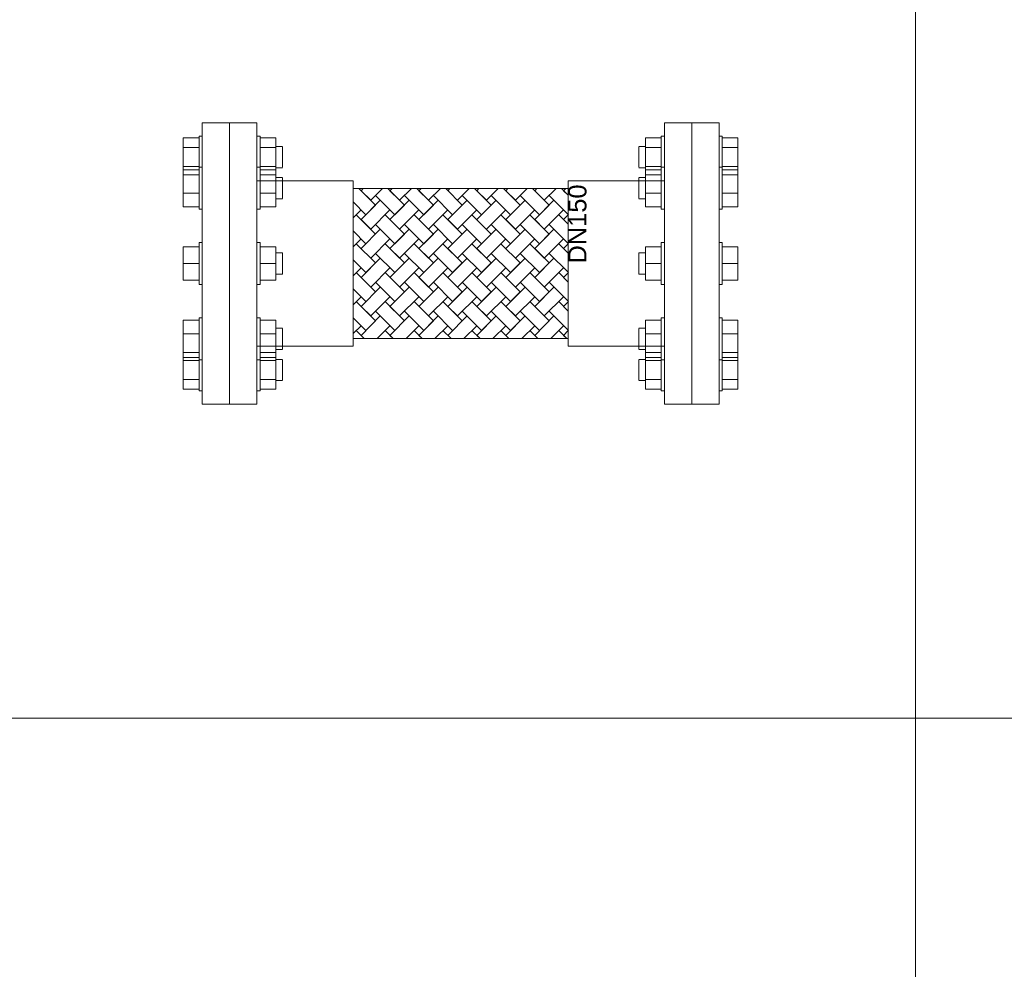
# Model space of a CAD drawing. Header units: millimetres. Extents: x 2339 to 23224, y 1509 to 18979.
# Tile 32 of 124: x 10208 to 11291, y 4933 to 5977. Entities that reach past the tile are written whole.
import ezdxf

# ---------------------------------------------------------------- set-up
doc = ezdxf.new("R2010")
doc.units = ezdxf.units.MM
doc.layers.get('0').update_dxf_attribs({"lineweight": 0})
doc.styles.get("Standard").update_dxf_attribs({"font": 'arial.ttf'})

# ---------------------------------------------------------------- blocks, each defined once
blk = doc.blocks.new('*U484')
for p, q in [((-254.1, 154.7), (-254.1, 0)), ((-224, 154.7), (-254.1, 154.7)), ((-224, 154.7), (-224, -154.7)), ((224, 154.7), (254.1, 154.7)), ((224, 154.7), (224, -154.7)), ((254.1, 154.7), (254.1, 0)), ((-284.2, 140.1), (-287.6, 140.1)), ((-220.4, 140.1), (-224, 140.1)), ((220.4, 140.1), (224, 140.1)), ((284.2, 140.1), (287.6, 140.1)), ((-304.9, 106.6), (-304.9, 127.6)), ((-195.8, 128.8), (-203.3, 128.8)), ((195.8, 128.8), (203.3, 128.8)), ((304.9, 106.6), (304.9, 127.6)), ((-284.2, 105.8), (-287.6, 105.8)), ((-220.4, 105.8), (-224, 105.8)), ((-203.3, 105.4), (-195.8, 105.4)), ((-203.3, 103.2), (-203.3, 97.7)), ((203.3, 105.4), (195.8, 105.4)), ((203.3, 103.2), (203.3, 97.7)), ((220.4, 105.8), (224, 105.8)), ((284.2, 105.8), (287.6, 105.8)), ((-224, 90.8), (-118.3, 90.8)), ((-118.3, 90.8), (-118.3, -90.8)), ((224, 90.8), (118.3, 90.8)), ((118.3, 90.8), (118.3, -90.8)), ((-118.3, 82.1), (-117.9, 82.5)), ((-118.3, 82.5), (118.3, 82.5)), ((-111.9, 82.5), (-93.6, 64.2)), ((-107.2, 82.5), (-109.5, 80.1)), ((-98.9, 69.5), (-109.5, 80.1)), ((-86, 82.5), (-98.9, 69.5)), ((-80.1, 82.5), (-61.8, 64.2)), ((-77.7, 80.1), (-75.4, 82.5)), ((-67.1, 69.5), (-77.7, 80.1)), ((-67.1, 69.5), (-54.1, 82.5)), ((-48.3, 82.5), (-30, 64.2)), ((-43.5, 82.5), (-45.9, 80.1)), ((-35.3, 69.5), (-45.9, 80.1)), ((-22.3, 82.5), (-35.3, 69.5)), ((-16.4, 82.5), (1.8, 64.2)), ((-14.1, 80.1), (-11.7, 82.5)), ((-3.5, 69.5), (9.5, 82.5)), ((15.4, 82.5), (33.7, 64.2)), ((20.1, 82.5), (17.7, 80.1)), ((28.3, 69.5), (17.7, 80.1)), ((41.3, 82.5), (28.3, 69.5)), ((47.2, 82.5), (65.5, 64.2)), ((49.6, 80.1), (51.9, 82.5)), ((60.2, 69.5), (49.6, 80.1)), ((60.2, 69.5), (73.1, 82.5)), ((79, 82.5), (97.3, 64.2)), ((83.7, 82.5), (81.4, 80.1)), ((92, 69.5), (81.4, 80.1)), ((105, 82.5), (92, 69.5)), ((110.8, 82.5), (118.3, 75)), ((113.2, 80.1), (115.6, 82.5)), ((118.3, 75), (113.2, 80.1)), ((-203.3, 71.1), (-195.8, 71.1)), ((-118.3, 67.7), (-104.2, 53.6)), ((-109.5, 48.3), (-88.3, 69.5)), ((-93.6, 74.8), (-72.4, 53.6)), ((-56.5, 69.5), (-77.7, 48.3)), ((-61.8, 74.8), (-40.6, 53.6)), ((-45.9, 48.3), (-24.7, 69.5)), ((-30, 74.8), (-8.8, 53.6)), ((7.1, 69.5), (-14.1, 48.3)), ((1.8, 74.8), (23, 53.6)), ((17.7, 48.3), (39, 69.5)), ((33.7, 74.8), (54.9, 53.6)), ((70.8, 69.5), (49.6, 48.3)), ((65.5, 74.8), (86.7, 53.6)), ((81.4, 48.3), (102.6, 69.5)), ((97.3, 74.8), (118.5, 53.6)), ((203.3, 71.1), (195.8, 71.1)), ((-287.6, 59.8), (-284.2, 59.8)), ((-224, 59.8), (-220.4, 59.8)), ((-109.5, 58.9), (-118.3, 50.1)), ((-104.2, 53.6), (-93.6, 64.2)), ((-98.9, 37.7), (-77.7, 58.9)), ((-61.8, 64.2), (-72.4, 53.6)), ((-45.9, 58.9), (-67.1, 37.7)), ((-40.6, 53.6), (-30, 64.2)), ((-35.3, 37.7), (-14.1, 58.9)), ((1.8, 64.2), (-8.8, 53.6)), ((17.7, 58.9), (-3.5, 37.7)), ((23, 53.6), (33.7, 64.2)), ((28.3, 37.7), (49.6, 58.9)), ((65.5, 64.2), (54.9, 53.6)), ((81.4, 58.9), (60.2, 37.7)), ((86.7, 53.6), (97.3, 64.2)), ((92, 37.7), (113.2, 58.9)), ((224, 59.8), (220.4, 59.8)), ((287.6, 59.8), (284.2, 59.8)), ((-114.8, 53.6), (-93.6, 32.4)), ((-98.9, 37.7), (-109.5, 48.3)), ((-83, 53.6), (-61.8, 32.4)), ((-67.1, 37.7), (-77.7, 48.3)), ((-51.2, 53.6), (-30, 32.4)), ((-35.3, 37.7), (-45.9, 48.3)), ((-19.4, 53.6), (1.8, 32.4)), ((-3.5, 37.7), (-14.1, 48.3)), ((12.4, 53.6), (33.7, 32.4)), ((44.3, 53.6), (65.5, 32.4)), ((60.2, 37.7), (49.6, 48.3)), ((76.1, 53.6), (97.3, 32.4)), ((92, 37.7), (81.4, 48.3)), ((107.9, 53.6), (118.3, 43.2)), ((118.3, 53.4), (113.2, 48.3)), ((118.3, 43.2), (113.2, 48.3)), ((-118.3, 35.9), (-104.2, 21.8)), ((-88.3, 37.7), (-109.5, 16.5)), ((-93.6, 43), (-72.4, 21.8)), ((-77.7, 16.5), (-56.5, 37.7)), ((-61.8, 43), (-40.6, 21.8)), ((-24.7, 37.7), (-45.9, 16.5)), ((-30, 43), (-8.8, 21.8)), ((-14.1, 16.5), (7.1, 37.7)), ((1.8, 43), (23, 21.8)), ((39, 37.7), (17.7, 16.5)), ((33.7, 43), (54.9, 21.8)), ((49.6, 16.5), (70.8, 37.7)), ((65.5, 43), (86.7, 21.8)), ((102.6, 37.7), (81.4, 16.5)), ((97.3, 43), (118.5, 21.8)), ((-284.2, 23), (-287.6, 23)), ((-220.4, 23), (-224, 23)), ((-118.3, 18.3), (-109.5, 27.1)), ((-114.8, 21.8), (-93.6, 0.6)), ((-77.7, 27.1), (-98.9, 5.9)), ((-83, 21.8), (-61.8, 0.6)), ((-72.4, 21.8), (-61.8, 32.4)), ((-67.1, 5.9), (-45.9, 27.1)), ((-51.2, 21.8), (-30, 0.6)), ((-30, 32.4), (-40.6, 21.8)), ((-14.1, 27.1), (-35.3, 5.9)), ((-19.4, 21.8), (1.8, 0.6)), ((-8.8, 21.8), (1.8, 32.4)), ((-3.5, 5.9), (17.7, 27.1)), ((12.4, 21.8), (33.7, 0.6)), ((33.7, 32.4), (23, 21.8)), ((49.6, 27.1), (28.3, 5.9)), ((44.3, 21.8), (65.5, 0.6)), ((54.9, 21.8), (65.5, 32.4)), ((60.2, 5.9), (81.4, 27.1)), ((76.1, 21.8), (97.3, 0.6)), ((97.3, 32.4), (86.7, 21.8)), ((113.2, 27.1), (92, 5.9)), ((107.9, 21.8), (118.3, 11.4)), ((220.4, 23), (224, 23)), ((284.2, 23), (287.6, 23)), ((-195.8, 11.7), (-203.3, 11.7)), ((-93.6, 11.2), (-72.4, -10)), ((-67.1, 5.9), (-77.7, 16.5)), ((-61.8, 11.2), (-40.6, -10)), ((-35.3, 5.9), (-45.9, 16.5)), ((-30, 11.2), (-8.8, -10)), ((-3.5, 5.9), (-14.1, 16.5)), ((1.8, 11.2), (23, -10)), ((28.3, 5.9), (17.7, 16.5)), ((33.7, 11.2), (54.9, -10)), ((65.5, 11.2), (86.7, -10)), ((92, 5.9), (81.4, 16.5)), ((97.3, 11.2), (118.5, -10)), ((113.2, 16.5), (118.3, 21.6)), ((118.3, 11.4), (113.2, 16.5)), ((195.8, 11.7), (203.3, 11.7)), ((-254.1, 0), (-254.1, -154.7)), ((-118.3, 4.1), (-104.2, -10)), ((-109.5, -15.3), (-88.3, 5.9)), ((-104.2, -10), (-93.6, 0.6)), ((-56.5, 5.9), (-77.7, -15.3)), ((-45.9, -15.3), (-24.7, 5.9)), ((-40.6, -10), (-30, 0.6)), ((7.1, 5.9), (-14.1, -15.3)), ((1.8, 0.6), (-8.8, -10)), ((17.7, -15.3), (39, 5.9)), ((23, -10), (33.7, 0.6)), ((70.8, 5.9), (49.6, -15.3)), ((65.5, 0.6), (54.9, -10)), ((81.4, -15.3), (102.6, 5.9)), ((86.7, -10), (97.3, 0.6)), ((254.1, 0), (254.1, -154.7)), ((-109.5, -4.7), (-118.3, -13.5)), ((-114.8, -10), (-93.6, -31.2)), ((-98.9, -25.9), (-77.7, -4.7)), ((-83, -10), (-61.8, -31.2)), ((-45.9, -4.7), (-67.1, -25.9)), ((-51.2, -10), (-30, -31.2)), ((-35.3, -25.9), (-14.1, -4.7)), ((-19.4, -10), (1.8, -31.2)), ((17.7, -4.7), (-3.5, -25.9)), ((12.4, -10), (33.7, -31.2)), ((28.3, -25.9), (49.6, -4.7)), ((44.3, -10), (65.5, -31.2)), ((81.4, -4.7), (60.2, -25.9)), ((76.1, -10), (97.3, -31.2)), ((92, -25.9), (113.2, -4.7)), ((107.9, -10), (118.3, -20.4)), ((118.3, -10.2), (113.2, -15.3)), ((-203.3, -11.7), (-195.8, -11.7)), ((-98.9, -25.9), (-109.5, -15.3)), ((-93.6, -20.6), (-72.4, -41.8)), ((-61.8, -20.6), (-40.6, -41.8)), ((-35.3, -25.9), (-45.9, -15.3)), ((-30, -20.6), (-8.8, -41.8)), ((-3.5, -25.9), (-14.1, -15.3)), ((1.8, -20.6), (23, -41.8)), ((28.3, -25.9), (17.7, -15.3)), ((33.7, -20.6), (54.9, -41.8)), ((60.2, -25.9), (49.6, -15.3)), ((65.5, -20.6), (86.7, -41.8)), ((97.3, -20.6), (118.5, -41.8)), ((118.3, -20.4), (113.2, -15.3)), ((203.3, -11.7), (195.8, -11.7)), ((-287.6, -23), (-284.2, -23)), ((-224, -23), (-220.4, -23)), ((-118.3, -27.8), (-104.2, -41.8)), ((-88.3, -25.9), (-109.5, -47.1)), ((-77.7, -47.1), (-56.5, -25.9)), ((-72.4, -41.8), (-61.8, -31.2)), ((-24.7, -25.9), (-45.9, -47.1)), ((-14.1, -47.1), (7.1, -25.9)), ((-8.8, -41.8), (1.8, -31.2)), ((39, -25.9), (17.7, -47.1)), ((33.7, -31.2), (23, -41.8)), ((49.6, -47.1), (70.8, -25.9)), ((54.9, -41.8), (65.5, -31.2)), ((102.6, -25.9), (81.4, -47.1)), ((97.3, -31.2), (86.7, -41.8)), ((224, -23), (220.4, -23)), ((287.6, -23), (284.2, -23)), ((-118.3, -45.3), (-109.5, -36.5)), ((-114.8, -41.8), (-93.6, -63.1)), ((-77.7, -36.5), (-98.9, -57.7)), ((-83, -41.8), (-61.8, -63.1)), ((-67.1, -57.7), (-45.9, -36.5)), ((-51.2, -41.8), (-30, -63.1)), ((-14.1, -36.5), (-35.3, -57.7)), ((-19.4, -41.8), (1.8, -63.1)), ((-3.5, -57.7), (17.7, -36.5)), ((12.4, -41.8), (33.7, -63.1)), ((49.6, -36.5), (28.3, -57.7)), ((44.3, -41.8), (65.5, -63.1)), ((60.2, -57.7), (81.4, -36.5)), ((76.1, -41.8), (97.3, -63.1)), ((113.2, -36.5), (92, -57.7)), ((107.9, -41.8), (118.3, -52.3)), ((113.2, -47.1), (118.3, -42)), ((-98.9, -57.7), (-109.5, -47.1)), ((-93.6, -52.4), (-72.4, -73.7)), ((-67.1, -57.7), (-77.7, -47.1)), ((-61.8, -52.4), (-40.6, -73.7)), ((-30, -52.4), (-8.8, -73.7)), ((-3.5, -57.7), (-14.1, -47.1)), ((1.8, -52.4), (23, -73.7)), ((28.3, -57.7), (17.7, -47.1)), ((33.7, -52.4), (54.9, -73.7)), ((60.2, -57.7), (49.6, -47.1)), ((65.5, -52.4), (86.7, -73.7)), ((92, -57.7), (81.4, -47.1)), ((97.3, -52.4), (118.5, -73.7)), ((-284.2, -59.8), (-287.6, -59.8)), ((-220.4, -59.8), (-224, -59.8)), ((-118.3, -59.6), (-104.2, -73.7)), ((-109.5, -79), (-88.3, -57.7)), ((-104.2, -73.7), (-93.6, -63.1)), ((-56.5, -57.7), (-77.7, -79)), ((-45.9, -79), (-24.7, -57.7)), ((-40.6, -73.7), (-30, -63.1)), ((7.1, -57.7), (-14.1, -79)), ((17.7, -79), (39, -57.7)), ((23, -73.7), (33.7, -63.1)), ((70.8, -57.7), (49.6, -79)), ((65.5, -63.1), (54.9, -73.7)), ((81.4, -79), (102.6, -57.7)), ((86.7, -73.7), (97.3, -63.1)), ((220.4, -59.8), (224, -59.8)), ((284.2, -59.8), (287.6, -59.8)), ((-195.8, -71.1), (-203.3, -71.1)), ((-109.5, -68.4), (-118.3, -77.1)), ((-114.8, -73.7), (-106, -82.5)), ((-91.9, -82.5), (-77.7, -68.4)), ((-83, -73.7), (-74.2, -82.5)), ((-45.9, -68.4), (-60, -82.5)), ((-51.2, -73.7), (-42.4, -82.5)), ((-28.2, -82.5), (-14.1, -68.4)), ((-19.4, -73.7), (-10.5, -82.5)), ((17.7, -68.4), (3.6, -82.5)), ((12.4, -73.7), (21.3, -82.5)), ((35.4, -82.5), (49.6, -68.4)), ((44.3, -73.7), (53.1, -82.5)), ((81.4, -68.4), (67.2, -82.5)), ((76.1, -73.7), (84.9, -82.5)), ((99.1, -82.5), (113.2, -68.4)), ((107.9, -73.7), (116.7, -82.5)), ((118.3, -73.8), (113.2, -79)), ((195.8, -71.1), (203.3, -71.1)), ((-203.3, -77.3), (-203.3, -97.7)), ((-118.3, -82.5), (118.3, -82.5)), ((-106, -82.5), (-109.5, -79)), ((-74.2, -82.5), (-77.7, -79)), ((-42.4, -82.5), (-45.9, -79)), ((21.3, -82.5), (17.7, -79)), ((53.1, -82.5), (49.6, -79)), ((84.9, -82.5), (81.4, -79)), ((116.7, -82.5), (113.2, -79)), ((203.3, -77.3), (203.3, -97.7)), ((-224, -90.8), (-118.3, -90.8)), ((-203.3, -94.5), (-195.8, -94.5)), ((-203.3, -94.5), (-195.8, -94.5)), ((224, -90.8), (118.3, -90.8)), ((203.3, -94.5), (195.8, -94.5)), ((203.3, -94.5), (195.8, -94.5)), ((-304.9, -103.2), (-304.9, -97.7)), ((-287.6, -105.8), (-284.2, -105.8)), ((-224, -105.8), (-220.4, -105.8)), ((-195.8, -105.4), (-203.3, -105.4)), ((195.8, -105.4), (203.3, -105.4)), ((224, -105.8), (220.4, -105.8)), ((287.6, -105.8), (284.2, -105.8)), ((304.9, -103.2), (304.9, -97.7)), ((-203.3, -128.8), (-195.8, -128.8)), ((203.3, -128.8), (195.8, -128.8)), ((-287.6, -140.1), (-284.2, -140.1)), ((-224, -140.1), (-220.4, -140.1)), ((224, -140.1), (220.4, -140.1)), ((287.6, -140.1), (284.2, -140.1)), ((-254.1, -154.7), (-224, -154.7)), ((254.1, -154.7), (224, -154.7))]:
    blk.add_line(p, q)
for points in [[(-254.1, 154.7), (-254.1, 0), (-254.1, -154.7), (-284.2, -154.7), (-284.2, 0), (-284.2, 154.7)], [(254.1, 154.7), (254.1, 0), (254.1, -154.7), (284.2, -154.7), (284.2, 0), (284.2, 154.7)], [(-195.8, 94.5), (-203.3, 94.5)], [(195.8, 94.5), (203.3, 94.5)]]:
    blk.add_lwpolyline(points, close=True)
for points in [[(-287.6, 138.2), (-304.9, 138.2), (-304.9, 127.6), (-287.6, 127.6)], [(-287.6, 105.6), (-287.6, 117.1), (-287.6, 140.1)], [(-220.4, 140.1), (-220.4, 117.1), (-220.4, 105.6)], [(-220.4, 127.6), (-203.3, 127.6), (-203.3, 138.2), (-220.4, 138.2)], [(220.4, 127.6), (203.3, 127.6), (203.3, 138.2), (220.4, 138.2)], [(220.4, 140.1), (220.4, 117.1), (220.4, 105.6)], [(287.6, 105.6), (287.6, 117.1), (287.6, 140.1)], [(287.6, 138.2), (304.9, 138.2), (304.9, 127.6), (287.6, 127.6)], [(-220.4, 106.6), (-203.3, 106.6), (-203.3, 127.6)], [(-195.8, 128.4), (-195.8, 117.1), (-195.8, 105.8)], [(195.8, 128.4), (195.8, 117.1), (195.8, 105.8)], [(220.4, 106.6), (203.3, 106.6), (203.3, 127.6)], [(-287.6, 103.2), (-304.9, 103.2), (-304.9, 106.6), (-287.6, 106.6)], [(-287.6, 97.7), (-304.9, 97.7), (-304.9, 103.2)], [(-287.6, 77.3), (-304.9, 77.3), (-304.9, 97.7)], [(-287.6, 59.8), (-287.6, 66.6), (-287.6, 105.8)], [(-203.3, 106.6), (-203.3, 103.2), (-220.4, 103.2)], [(-220.4, 105.8), (-220.4, 66.6), (-220.4, 59.8)], [(-220.4, 77.3), (-203.3, 77.3), (-203.3, 97.7), (-220.4, 97.7)], [(203.3, 106.6), (203.3, 103.2), (220.4, 103.2)], [(220.4, 77.3), (203.3, 77.3), (203.3, 97.7), (220.4, 97.7)], [(220.4, 105.8), (220.4, 66.6), (220.4, 59.8)], [(287.6, 103.2), (304.9, 103.2), (304.9, 106.6), (287.6, 106.6)], [(287.6, 59.8), (287.6, 66.6), (287.6, 105.8)], [(287.6, 97.7), (304.9, 97.7), (304.9, 103.2)], [(287.6, 77.3), (304.9, 77.3), (304.9, 97.7)], [(-195.8, 71.5), (-195.8, 74.5), (-195.8, 94.1), (-195.8, 94.1)], [(195.8, 71.5), (195.8, 74.5), (195.8, 94.1), (195.8, 94.1)], [(-304.9, 77.3), (-304.9, 62.4), (-287.6, 62.4)], [(-220.4, 62.4), (-203.3, 62.4), (-203.3, 77.3)], [(220.4, 62.4), (203.3, 62.4), (203.3, 77.3)], [(304.9, 77.3), (304.9, 62.4), (287.6, 62.4)], [(-287.6, -22.2), (-287.6, -23), (-287.6, 23), (-287.6, 22.2)], [(-220.4, 22.2), (-220.4, 23), (-220.4, -23), (-220.4, -22.2)], [(220.4, 22.2), (220.4, 23), (220.4, -23), (220.4, -22.2)], [(287.6, -22.2), (287.6, -23), (287.6, 23), (287.6, 22.2)], [(-287.6, 18.3), (-304.9, 18.3), (-304.9, 0), (-287.6, 0)], [(-220.4, 0), (-203.3, 0), (-203.3, 18.3), (-220.4, 18.3)], [(-195.8, 11.3), (-195.8, 11.7), (-195.8, -11.7), (-195.8, -11.3)], [(195.8, 11.3), (195.8, 11.7), (195.8, -11.7), (195.8, -11.3)], [(220.4, 0), (203.3, 0), (203.3, 18.3), (220.4, 18.3)], [(287.6, 18.3), (304.9, 18.3), (304.9, 0), (287.6, 0)], [(-287.6, -18.3), (-304.9, -18.3), (-304.9, 0)], [(-203.3, 0), (-203.3, -18.3), (-220.4, -18.3)], [(203.3, 0), (203.3, -18.3), (220.4, -18.3)], [(287.6, -18.3), (304.9, -18.3), (304.9, 0)], [(-287.6, -62.4), (-304.9, -62.4), (-304.9, -77.3), (-287.6, -77.3)], [(-287.6, -105.8), (-287.6, -66.6), (-287.6, -59.8)], [(-220.4, -59.8), (-220.4, -66.6), (-220.4, -105.8)], [(-220.4, -77.3), (-203.3, -77.3), (-203.3, -62.4), (-220.4, -62.4)], [(220.4, -77.3), (203.3, -77.3), (203.3, -62.4), (220.4, -62.4)], [(220.4, -59.8), (220.4, -66.6), (220.4, -105.8)], [(287.6, -105.8), (287.6, -66.6), (287.6, -59.8)], [(287.6, -62.4), (304.9, -62.4), (304.9, -77.3), (287.6, -77.3)], [(-195.8, -71.5), (-195.8, -74.5), (-195.8, -94.1)], [(195.8, -71.5), (195.8, -74.5), (195.8, -94.1)], [(-287.6, -97.7), (-304.9, -97.7), (-304.9, -77.3)], [(287.6, -97.7), (304.9, -97.7), (304.9, -77.3)], [(-287.6, -106.6), (-304.9, -106.6), (-304.9, -103.2), (-287.6, -103.2)], [(-287.6, -127.6), (-304.9, -127.6), (-304.9, -106.6)], [(-287.6, -140.1), (-287.6, -117.1), (-287.6, -105.6)], [(-203.3, -103.2), (-203.3, -97.7), (-220.4, -97.7)], [(-220.4, -103.2), (-203.3, -103.2), (-203.3, -106.6)], [(-220.4, -105.6), (-220.4, -117.1), (-220.4, -140.1)], [(-220.4, -127.6), (-203.3, -127.6), (-203.3, -106.6), (-220.4, -106.6)], [(-195.8, -105.8), (-195.8, -117.1), (-195.8, -128.4)], [(195.8, -105.8), (195.8, -117.1), (195.8, -128.4)], [(203.3, -103.2), (203.3, -97.7), (220.4, -97.7)], [(220.4, -103.2), (203.3, -103.2), (203.3, -106.6)], [(220.4, -127.6), (203.3, -127.6), (203.3, -106.6), (220.4, -106.6)], [(220.4, -105.6), (220.4, -117.1), (220.4, -140.1)], [(287.6, -106.6), (304.9, -106.6), (304.9, -103.2), (287.6, -103.2)], [(287.6, -140.1), (287.6, -117.1), (287.6, -105.6)], [(287.6, -127.6), (304.9, -127.6), (304.9, -106.6)], [(-287.6, -138.2), (-304.9, -138.2), (-304.9, -127.6)], [(-203.3, -127.6), (-203.3, -138.2), (-220.4, -138.2)], [(203.3, -127.6), (203.3, -138.2), (220.4, -138.2)], [(287.6, -138.2), (304.9, -138.2), (304.9, -127.6)]]:
    blk.add_lwpolyline(points)
at = {"insert": (118.3, 0), "char_height": 20, "width": 22.511, "attachment_point": 1, "rotation": 90}
blk.add_mtext('DN150', dxfattribs=at)

msp = doc.modelspace()

# ---------------------------------------------------------------- linework, layer by layer
for p, q in [((11193.1, 1508.9), (11193.1, 16868.4)), ((2339.1, 5208.9), (19193.1, 5208.9))]:
    msp.add_line(p, q)

# ---------------------------------------------------------------- block references
msp.add_blockref('*U484', (10693.1, 5708.9))

doc.saveas('drawing.dxf')
